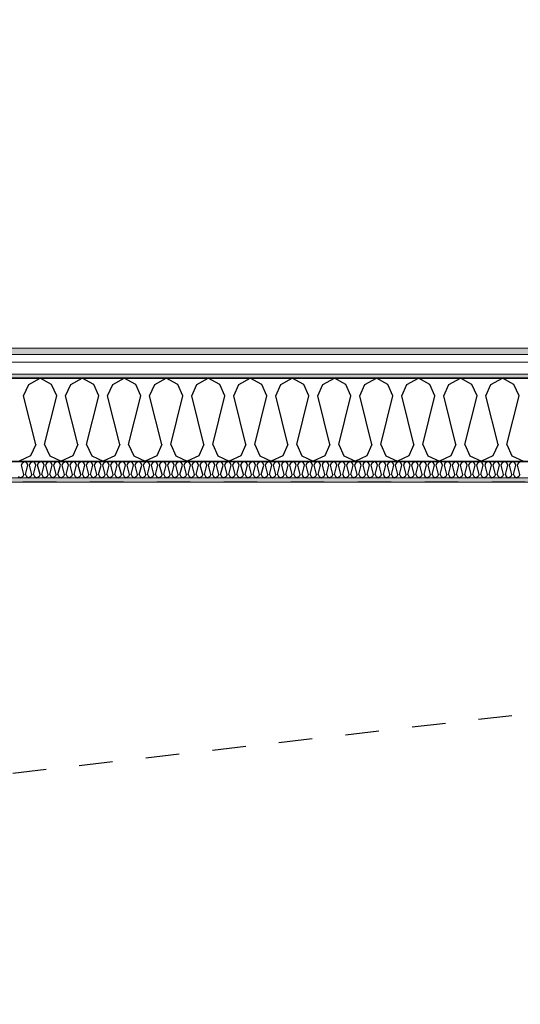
# Model space of a CAD drawing. Header units: millimetres. Extents: x -150 to 340869, y -1115 to 365939.
# Tile 166 of 193: x 317524 to 319018, y 352490 to 355427. Entities that reach past the tile are written whole.
import ezdxf
from ezdxf.enums import TextEntityAlignment as Align

# ---------------------------------------------------------------- set-up
doc = ezdxf.new("R2010")
doc.units = ezdxf.units.MM
doc.header["$LTSCALE"] = 0.5
doc.header["$MEASUREMENT"] = 0
for name, pattern in [('Akselinje', [1500, 1000, -200, 100, -200]), ('PLINE', [0]), ('Stipling', [400, 200, -200])]:
    doc.linetypes.add(name, pattern=pattern)
for name, color, linetype in [('0(Nye konstruksjoner)', 7, 'Continuous'), ('232- Ikke-bærende yttervegger (Skravur)(Nye konstruksjoner)', 7, 'Continuous'), ('232- Ikke-bærende yttervegger(Nye konstruksjoner)', 7, 'Continuous'), ('255- Gulvoverflate(Nye konstruksjoner)', 7, 'Continuous'), ('82-- Modullinjer(Nye konstruksjoner)', 7, 'Continuous'), ('842-M___1_50 Målsetting bygning(Nye konstruksjoner)', 7, 'Continuous'), ('862- M___Nettoareal(Nye konstruksjoner)', 7, 'Continuous'), ('862- M___Nettoareal(Polylinje)(Nye konstruksjoner)', 7, 'Continuous'), ('862- M___Nettoareal(Tekst)(Nye konstruksjoner)', 7, 'Continuous')]:
    doc.layers.add(name, color=color, linetype=linetype)
doc.layers.add('235- Utvendig kledning og overflate(Nye konstruksjoner)', color=7, linetype='Continuous', lineweight=0)
doc.layers.add('236- Innvendig kledning og overflate(Nye konstruksjoner)', color=7, linetype='Continuous', lineweight=0)
doc.styles.add('GENERATED_STYLE_1', font='txt')
doc.styles.add('GENERATED_STYLE_2', font='arial.ttf')
doc.styles.add('GENERATED_STYLE_4', font='arial.ttf')
doc.dimstyles.new('GENERATED_STYLE__1', dxfattribs={"dimtxt": 100, "dimasz": 95, "dimexe": 0.18, "dimexo": 0.0625, "dimgap": 0, "dimtad": 1, "dimtih": 1, "dimtoh": 1, "dimdec": 0, "dimzin": 0, "dimdsep": 46, "dimtxsty": 'GENERATED_STYLE_2', "dimblk": 'ARROWHEAD_6', "dimblk1": 'ARROWHEAD_6', "dimblk2": 'ARROWHEAD_6', "dimcen": 0.09, "dimse1": 1, "dimse2": 1, "dimclrd": 256, "dimclre": 256, "dimclrt": 256, "dimadec": 1, "dimazin": 0, "dimtfac": 1, "dimtdec": 4, "dimtmove": 0, "dimatfit": 3, "dimfxl": 1, "dimtolj": 1, "dimtzin": 0, "dimarcsym": 0})
pattern_1 = [(0, (0, 0), (0, 43.30127), [0, -25]), (0, (12.5, 21.65), (0, 43.30127), [0, -25])]

# ---------------------------------------------------------------- blocks, each defined once
blk = doc.blocks.new('Ikke målbart areal__4', base_point=(322265.2, 352860.9))
at = {"layer": '862- M___Nettoareal(Polylinje)(Nye konstruksjoner)', "linetype": 'Stipling', "flags": 128}
blk.add_lwpolyline([(325033.1, 354047.8), (317110.9, 354047.8), (317110.9, 351613.4), (323792.6, 351613.4), (327720, 346207.8), (329689.5, 347638.8)], close=True, dxfattribs=at)
at = {"layer": '862- M___Nettoareal(Tekst)(Nye konstruksjoner)', "style": 'GENERATED_STYLE_1'}
for tag, p in [('DUMMY_861', (322813.1, 353049.1)), ('ROOM_NAME', (321717.3, 353006.5)), ('DUMMY_862', (321717.3, 352860.9))]:
    blk.add_attdef(tag, text='', height=100, dxfattribs=at).set_placement(p, align=Align.TOP_LEFT)
blk = doc.blocks.new('*X35')
at = {"layer": '232- Ikke-bærende yttervegger (Skravur)(Nye konstruksjoner)', "linetype": 'PLINE'}
for p, q in [((317528.8, 354098.6), (317531.7, 354105.1)), ((317535.8, 354070.5), (317528.8, 354098.6)), ((317531.7, 354105.1), (317538.3, 354108.8)), ((317545, 354105.1), (317538.3, 354108.8)), ((317540.9, 354070.5), (317547.9, 354098.6)), ((317547.9, 354098.6), (317545, 354105.1)), ((317553, 354098.6), (317556, 354105.1)), ((317560.1, 354070.5), (317553, 354098.6)), ((317556, 354105.1), (317562.6, 354108.8)), ((317569.3, 354105.1), (317562.6, 354108.8)), ((317565.2, 354070.5), (317572.2, 354098.6)), ((317572.2, 354098.6), (317569.3, 354105.1)), ((317577.3, 354098.6), (317580.3, 354105.1)), ((317584.4, 354070.5), (317577.3, 354098.6)), ((317580.3, 354105.1), (317586.9, 354108.8)), ((317593.5, 354105.1), (317586.9, 354108.8)), ((317589.5, 354070.5), (317596.5, 354098.6)), ((317596.5, 354098.6), (317593.5, 354105.1)), ((317601.6, 354098.6), (317604.6, 354105.1)), ((317608.6, 354070.5), (317601.6, 354098.6)), ((317604.6, 354105.1), (317611.2, 354108.8)), ((317617.8, 354105.1), (317611.2, 354108.8)), ((317613.7, 354070.5), (317620.8, 354098.6)), ((317620.8, 354098.6), (317617.8, 354105.1)), ((317625.9, 354098.6), (317628.8, 354105.1)), ((317632.9, 354070.5), (317625.9, 354098.6)), ((317628.8, 354105.1), (317635.5, 354108.8)), ((317642.1, 354105.1), (317635.5, 354108.8)), ((317638, 354070.5), (317645.1, 354098.6)), ((317645.1, 354098.6), (317642.1, 354105.1)), ((317650.2, 354098.6), (317653.1, 354105.1)), ((317657.2, 354070.5), (317650.2, 354098.6)), ((317653.1, 354105.1), (317659.7, 354108.8)), ((317666.4, 354105.1), (317659.7, 354108.8)), ((317662.3, 354070.5), (317669.3, 354098.6)), ((317669.3, 354098.6), (317666.4, 354105.1)), ((317674.4, 354098.6), (317677.4, 354105.1)), ((317681.5, 354070.5), (317674.4, 354098.6)), ((317677.4, 354105.1), (317684, 354108.8)), ((317690.7, 354105.1), (317684, 354108.8)), ((317686.6, 354070.5), (317693.6, 354098.6)), ((317693.6, 354098.6), (317690.7, 354105.1)), ((317698.7, 354098.6), (317701.7, 354105.1)), ((317705.8, 354070.5), (317698.7, 354098.6)), ((317701.7, 354105.1), (317708.3, 354108.8)), ((317714.9, 354105.1), (317708.3, 354108.8)), ((317710.9, 354070.5), (317717.9, 354098.6)), ((317717.9, 354098.6), (317714.9, 354105.1)), ((317723, 354098.6), (317726, 354105.1)), ((317730, 354070.5), (317723, 354098.6)), ((317726, 354105.1), (317732.6, 354108.8)), ((317739.2, 354105.1), (317732.6, 354108.8)), ((317735.1, 354070.5), (317742.2, 354098.6)), ((317742.2, 354098.6), (317739.2, 354105.1)), ((317747.3, 354098.6), (317750.2, 354105.1)), ((317754.3, 354070.5), (317747.3, 354098.6)), ((317750.2, 354105.1), (317756.9, 354108.8)), ((317763.5, 354105.1), (317756.9, 354108.8)), ((317759.4, 354070.5), (317766.5, 354098.6)), ((317766.5, 354098.6), (317763.5, 354105.1)), ((317771.6, 354098.6), (317774.5, 354105.1)), ((317778.6, 354070.5), (317771.6, 354098.6)), ((317774.5, 354105.1), (317781.2, 354108.8)), ((317787.8, 354105.1), (317781.2, 354108.8)), ((317783.7, 354070.5), (317790.7, 354098.6)), ((317790.7, 354098.6), (317787.8, 354105.1)), ((317795.8, 354098.6), (317798.8, 354105.1)), ((317802.9, 354070.5), (317795.8, 354098.6)), ((317798.8, 354105.1), (317805.4, 354108.8)), ((317812.1, 354105.1), (317805.4, 354108.8)), ((317808, 354070.5), (317815, 354098.6)), ((317815, 354098.6), (317812.1, 354105.1)), ((317820.1, 354098.6), (317823.1, 354105.1)), ((317827.2, 354070.5), (317820.1, 354098.6)), ((317823.1, 354105.1), (317829.7, 354108.8)), ((317836.3, 354105.1), (317829.7, 354108.8)), ((317832.3, 354070.5), (317839.3, 354098.6)), ((317839.3, 354098.6), (317836.3, 354105.1)), ((317844.4, 354098.6), (317847.4, 354105.1)), ((317851.4, 354070.5), (317844.4, 354098.6)), ((317847.4, 354105.1), (317854, 354108.8)), ((317860.6, 354105.1), (317854, 354108.8)), ((317856.5, 354070.5), (317863.6, 354098.6)), ((317863.6, 354098.6), (317860.6, 354105.1)), ((317868.7, 354098.6), (317871.6, 354105.1)), ((317875.7, 354070.5), (317868.7, 354098.6)), ((317871.6, 354105.1), (317878.3, 354108.8)), ((317884.9, 354105.1), (317878.3, 354108.8)), ((317880.8, 354070.5), (317887.9, 354098.6)), ((317887.9, 354098.6), (317884.9, 354105.1)), ((317893, 354098.6), (317895.9, 354105.1)), ((317900, 354070.5), (317893, 354098.6)), ((317895.9, 354105.1), (317902.6, 354108.8)), ((317909.2, 354105.1), (317902.6, 354108.8)), ((317905.1, 354070.5), (317912.1, 354098.6)), ((317912.1, 354098.6), (317909.2, 354105.1)), ((317917.3, 354098.6), (317920.2, 354105.1)), ((317924.3, 354070.5), (317917.3, 354098.6)), ((317920.2, 354105.1), (317926.8, 354108.8)), ((317933.5, 354105.1), (317926.8, 354108.8)), ((317929.4, 354070.5), (317936.4, 354098.6)), ((317936.4, 354098.6), (317933.5, 354105.1)), ((317941.5, 354098.6), (317944.5, 354105.1)), ((317948.6, 354070.5), (317941.5, 354098.6)), ((317944.5, 354105.1), (317951.1, 354108.8)), ((317957.8, 354105.1), (317951.1, 354108.8)), ((317953.7, 354070.5), (317960.7, 354098.6)), ((317960.7, 354098.6), (317957.8, 354105.1)), ((317965.8, 354098.6), (317968.8, 354105.1)), ((317972.9, 354070.5), (317965.8, 354098.6)), ((317968.8, 354105.1), (317975.4, 354108.8)), ((317982, 354105.1), (317975.4, 354108.8)), ((317978, 354070.5), (317985, 354098.6)), ((317985, 354098.6), (317982, 354105.1)), ((317990.1, 354098.6), (317993.1, 354105.1)), ((317997.1, 354070.5), (317990.1, 354098.6)), ((317993.1, 354105.1), (317999.7, 354108.8)), ((318006.3, 354105.1), (317999.7, 354108.8)), ((318002.2, 354070.5), (318009.3, 354098.6)), ((318009.3, 354098.6), (318006.3, 354105.1)), ((318014.4, 354098.6), (318017.3, 354105.1)), ((318021.4, 354070.5), (318014.4, 354098.6)), ((318017.3, 354105.1), (318024, 354108.8)), ((318030.6, 354105.1), (318024, 354108.8)), ((318026.5, 354070.5), (318033.6, 354098.6)), ((318033.6, 354098.6), (318030.6, 354105.1)), ((318038.7, 354098.6), (318041.6, 354105.1)), ((318045.7, 354070.5), (318038.7, 354098.6)), ((318041.6, 354105.1), (318048.2, 354108.8)), ((318054.9, 354105.1), (318048.2, 354108.8)), ((318050.8, 354070.5), (318057.8, 354098.6)), ((318057.8, 354098.6), (318054.9, 354105.1)), ((318062.9, 354098.6), (318065.9, 354105.1)), ((318070, 354070.5), (318062.9, 354098.6)), ((318065.9, 354105.1), (318072.5, 354108.8)), ((318079.2, 354105.1), (318072.5, 354108.8)), ((318075.1, 354070.5), (318082.1, 354098.6)), ((318082.1, 354098.6), (318079.2, 354105.1)), ((318087.2, 354098.6), (318090.2, 354105.1)), ((318094.3, 354070.5), (318087.2, 354098.6)), ((318090.2, 354105.1), (318096.8, 354108.8)), ((318103.4, 354105.1), (318096.8, 354108.8)), ((318099.4, 354070.5), (318106.4, 354098.6)), ((318106.4, 354098.6), (318103.4, 354105.1)), ((318111.5, 354098.6), (318114.5, 354105.1)), ((318118.5, 354070.5), (318111.5, 354098.6)), ((318114.5, 354105.1), (318121.1, 354108.8)), ((318127.7, 354105.1), (318121.1, 354108.8)), ((318123.6, 354070.5), (318130.7, 354098.6)), ((318130.7, 354098.6), (318127.7, 354105.1)), ((318135.8, 354098.6), (318138.7, 354105.1)), ((318142.8, 354070.5), (318135.8, 354098.6)), ((318138.7, 354105.1), (318145.4, 354108.8)), ((318152, 354105.1), (318145.4, 354108.8)), ((318147.9, 354070.5), (318155, 354098.6)), ((318155, 354098.6), (318152, 354105.1)), ((318160.1, 354098.6), (318163, 354105.1)), ((318167.1, 354070.5), (318160.1, 354098.6)), ((318163, 354105.1), (318169.7, 354108.8)), ((318176.3, 354105.1), (318169.7, 354108.8)), ((318172.2, 354070.5), (318179.2, 354098.6)), ((318179.2, 354098.6), (318176.3, 354105.1)), ((318184.3, 354098.6), (318187.3, 354105.1)), ((318191.4, 354070.5), (318184.3, 354098.6)), ((318187.3, 354105.1), (318193.9, 354108.8)), ((318200.6, 354105.1), (318193.9, 354108.8)), ((318196.5, 354070.5), (318203.5, 354098.6)), ((318203.5, 354098.6), (318200.6, 354105.1)), ((318208.6, 354098.6), (318211.6, 354105.1)), ((318215.7, 354070.5), (318208.6, 354098.6)), ((318211.6, 354105.1), (318218.2, 354108.8)), ((318224.8, 354105.1), (318218.2, 354108.8)), ((318220.8, 354070.5), (318227.8, 354098.6)), ((318227.8, 354098.6), (318224.8, 354105.1)), ((318232.9, 354098.6), (318235.9, 354105.1)), ((318239.9, 354070.5), (318232.9, 354098.6)), ((318235.9, 354105.1), (318242.5, 354108.8)), ((318249.1, 354105.1), (318242.5, 354108.8)), ((318245, 354070.5), (318252.1, 354098.6)), ((318252.1, 354098.6), (318249.1, 354105.1)), ((318257.2, 354098.6), (318260.1, 354105.1)), ((318264.2, 354070.5), (318257.2, 354098.6)), ((318260.1, 354105.1), (318266.8, 354108.8)), ((318273.4, 354105.1), (318266.8, 354108.8)), ((318269.3, 354070.5), (318276.4, 354098.6)), ((318276.4, 354098.6), (318273.4, 354105.1)), ((318281.5, 354098.6), (318284.4, 354105.1)), ((318288.5, 354070.5), (318281.5, 354098.6)), ((318284.4, 354105.1), (318291.1, 354108.8)), ((318297.7, 354105.1), (318291.1, 354108.8)), ((318293.6, 354070.5), (318300.6, 354098.6)), ((318300.6, 354098.6), (318297.7, 354105.1)), ((318305.8, 354098.6), (318308.7, 354105.1)), ((318312.8, 354070.5), (318305.8, 354098.6)), ((318308.7, 354105.1), (318315.3, 354108.8)), ((318322, 354105.1), (318315.3, 354108.8)), ((318317.9, 354070.5), (318324.9, 354098.6)), ((318324.9, 354098.6), (318322, 354105.1)), ((318330, 354098.6), (318333, 354105.1)), ((318337.1, 354070.5), (318330, 354098.6)), ((318333, 354105.1), (318339.6, 354108.8)), ((318346.3, 354105.1), (318339.6, 354108.8)), ((318342.2, 354070.5), (318349.2, 354098.6)), ((318349.2, 354098.6), (318346.3, 354105.1)), ((318354.3, 354098.6), (318357.3, 354105.1)), ((318361.4, 354070.5), (318354.3, 354098.6)), ((318357.3, 354105.1), (318363.9, 354108.8)), ((318370.5, 354105.1), (318363.9, 354108.8)), ((318366.5, 354070.5), (318373.5, 354098.6)), ((318373.5, 354098.6), (318370.5, 354105.1)), ((318378.6, 354098.6), (318381.6, 354105.1)), ((318385.6, 354070.5), (318378.6, 354098.6)), ((318381.6, 354105.1), (318388.2, 354108.8)), ((318394.8, 354105.1), (318388.2, 354108.8)), ((318390.7, 354070.5), (318397.8, 354098.6)), ((318397.8, 354098.6), (318394.8, 354105.1)), ((318402.9, 354098.6), (318405.8, 354105.1)), ((318409.9, 354070.5), (318402.9, 354098.6)), ((318405.8, 354105.1), (318412.5, 354108.8)), ((318419.1, 354105.1), (318412.5, 354108.8)), ((318415, 354070.5), (318422.1, 354098.6)), ((318422.1, 354098.6), (318419.1, 354105.1)), ((318427.2, 354098.6), (318430.1, 354105.1)), ((318434.2, 354070.5), (318427.2, 354098.6)), ((318430.1, 354105.1), (318436.7, 354108.8)), ((318443.4, 354105.1), (318436.7, 354108.8)), ((318439.3, 354070.5), (318446.3, 354098.6)), ((318446.3, 354098.6), (318443.4, 354105.1)), ((318451.4, 354098.6), (318454.4, 354105.1)), ((318458.5, 354070.5), (318451.4, 354098.6)), ((318454.4, 354105.1), (318461, 354108.8)), ((318467.7, 354105.1), (318461, 354108.8)), ((318463.6, 354070.5), (318470.6, 354098.6)), ((318470.6, 354098.6), (318467.7, 354105.1)), ((318475.7, 354098.6), (318478.7, 354105.1)), ((318482.8, 354070.5), (318475.7, 354098.6)), ((318478.7, 354105.1), (318485.3, 354108.8)), ((318491.9, 354105.1), (318485.3, 354108.8)), ((318487.9, 354070.5), (318494.9, 354098.6)), ((318494.9, 354098.6), (318491.9, 354105.1)), ((318500, 354098.6), (318503, 354105.1)), ((318507, 354070.5), (318500, 354098.6)), ((318503, 354105.1), (318509.6, 354108.8)), ((318516.2, 354105.1), (318509.6, 354108.8)), ((318512.1, 354070.5), (318519.2, 354098.6)), ((318519.2, 354098.6), (318516.2, 354105.1)), ((318524.3, 354098.6), (318527.2, 354105.1)), ((318531.3, 354070.5), (318524.3, 354098.6)), ((318527.2, 354105.1), (318533.9, 354108.8)), ((318540.5, 354105.1), (318533.9, 354108.8)), ((318536.4, 354070.5), (318543.5, 354098.6)), ((318543.5, 354098.6), (318540.5, 354105.1)), ((318548.6, 354098.6), (318551.5, 354105.1)), ((318555.6, 354070.5), (318548.6, 354098.6)), ((318551.5, 354105.1), (318558.2, 354108.8)), ((318564.8, 354105.1), (318558.2, 354108.8)), ((318560.7, 354070.5), (318567.7, 354098.6)), ((318567.7, 354098.6), (318564.8, 354105.1)), ((318572.8, 354098.6), (318575.8, 354105.1)), ((318579.9, 354070.5), (318572.8, 354098.6)), ((318575.8, 354105.1), (318582.4, 354108.8)), ((318589.1, 354105.1), (318582.4, 354108.8)), ((318585, 354070.5), (318592, 354098.6)), ((318592, 354098.6), (318589.1, 354105.1)), ((318597.1, 354098.6), (318600.1, 354105.1)), ((318604.2, 354070.5), (318597.1, 354098.6)), ((318600.1, 354105.1), (318606.7, 354108.8)), ((318613.3, 354105.1), (318606.7, 354108.8)), ((318609.3, 354070.5), (318616.3, 354098.6)), ((318616.3, 354098.6), (318613.3, 354105.1)), ((318621.4, 354098.6), (318624.4, 354105.1)), ((318628.4, 354070.5), (318621.4, 354098.6)), ((318624.4, 354105.1), (318631, 354108.8)), ((318637.6, 354105.1), (318631, 354108.8)), ((318633.5, 354070.5), (318640.6, 354098.6)), ((318640.6, 354098.6), (318637.6, 354105.1)), ((318645.7, 354098.6), (318648.6, 354105.1)), ((318652.7, 354070.5), (318645.7, 354098.6)), ((318648.6, 354105.1), (318655.3, 354108.8)), ((318661.9, 354105.1), (318655.3, 354108.8)), ((318657.8, 354070.5), (318664.9, 354098.6)), ((318664.9, 354098.6), (318661.9, 354105.1)), ((318670, 354098.6), (318672.9, 354105.1)), ((318677, 354070.5), (318670, 354098.6)), ((318672.9, 354105.1), (318679.6, 354108.8)), ((318686.2, 354105.1), (318679.6, 354108.8)), ((318682.1, 354070.5), (318689.2, 354098.6)), ((318689.2, 354098.6), (318686.2, 354105.1)), ((318694.3, 354098.6), (318697.2, 354105.1)), ((318701.3, 354070.5), (318694.3, 354098.6)), ((318697.2, 354105.1), (318703.8, 354108.8)), ((318710.5, 354105.1), (318703.8, 354108.8)), ((318706.4, 354070.5), (318713.4, 354098.6)), ((318713.4, 354098.6), (318710.5, 354105.1)), ((318718.5, 354098.6), (318721.5, 354105.1)), ((318725.6, 354070.5), (318718.5, 354098.6)), ((318721.5, 354105.1), (318728.1, 354108.8)), ((318734.8, 354105.1), (318728.1, 354108.8)), ((318730.7, 354070.5), (318737.7, 354098.6)), ((318737.7, 354098.6), (318734.8, 354105.1)), ((318742.8, 354098.6), (318745.8, 354105.1)), ((318749.9, 354070.5), (318742.8, 354098.6)), ((318745.8, 354105.1), (318752.4, 354108.8)), ((318759, 354105.1), (318752.4, 354108.8)), ((318755, 354070.5), (318762, 354098.6)), ((318762, 354098.6), (318759, 354105.1)), ((318767.1, 354098.6), (318770.1, 354105.1)), ((318774.1, 354070.5), (318767.1, 354098.6)), ((318770.1, 354105.1), (318776.7, 354108.8)), ((318783.3, 354105.1), (318776.7, 354108.8)), ((318779.2, 354070.5), (318786.3, 354098.6)), ((318786.3, 354098.6), (318783.3, 354105.1)), ((318791.4, 354098.6), (318794.3, 354105.1)), ((318798.4, 354070.5), (318791.4, 354098.6)), ((318794.3, 354105.1), (318801, 354108.8)), ((318807.6, 354105.1), (318801, 354108.8)), ((318803.5, 354070.5), (318810.6, 354098.6)), ((318810.6, 354098.6), (318807.6, 354105.1)), ((318815.7, 354098.6), (318818.6, 354105.1)), ((318822.7, 354070.5), (318815.7, 354098.6)), ((318818.6, 354105.1), (318825.2, 354108.8)), ((318831.9, 354105.1), (318825.2, 354108.8)), ((318827.8, 354070.5), (318834.8, 354098.6)), ((318834.8, 354098.6), (318831.9, 354105.1)), ((318839.9, 354098.6), (318842.9, 354105.1)), ((318847, 354070.5), (318839.9, 354098.6)), ((318842.9, 354105.1), (318849.5, 354108.8)), ((318856.2, 354105.1), (318849.5, 354108.8)), ((318852.1, 354070.5), (318859.1, 354098.6)), ((318859.1, 354098.6), (318856.2, 354105.1)), ((318864.2, 354098.6), (318867.2, 354105.1)), ((318871.3, 354070.5), (318864.2, 354098.6)), ((318867.2, 354105.1), (318873.8, 354108.8)), ((318880.4, 354105.1), (318873.8, 354108.8)), ((318876.4, 354070.5), (318883.4, 354098.6)), ((318883.4, 354098.6), (318880.4, 354105.1)), ((318888.5, 354098.6), (318891.5, 354105.1)), ((318895.5, 354070.5), (318888.5, 354098.6)), ((318891.5, 354105.1), (318898.1, 354108.8)), ((318904.7, 354105.1), (318898.1, 354108.8)), ((318900.6, 354070.5), (318907.7, 354098.6)), ((318907.7, 354098.6), (318904.7, 354105.1)), ((318912.8, 354098.6), (318915.7, 354105.1)), ((318919.8, 354070.5), (318912.8, 354098.6)), ((318915.7, 354105.1), (318922.4, 354108.8)), ((318929, 354105.1), (318922.4, 354108.8)), ((318924.9, 354070.5), (318932, 354098.6)), ((318932, 354098.6), (318929, 354105.1)), ((318937.1, 354098.6), (318940, 354105.1)), ((318944.1, 354070.5), (318937.1, 354098.6)), ((318940, 354105.1), (318946.7, 354108.8)), ((318953.3, 354105.1), (318946.7, 354108.8)), ((318949.2, 354070.5), (318956.2, 354098.6)), ((318956.2, 354098.6), (318953.3, 354105.1)), ((318961.3, 354098.6), (318964.3, 354105.1)), ((318968.4, 354070.5), (318961.3, 354098.6)), ((318964.3, 354105.1), (318970.9, 354108.8)), ((318977.6, 354105.1), (318970.9, 354108.8)), ((318973.5, 354070.5), (318980.5, 354098.6)), ((318980.5, 354098.6), (318977.6, 354105.1)), ((318985.6, 354098.6), (318988.6, 354105.1)), ((318992.7, 354070.5), (318985.6, 354098.6)), ((318988.6, 354105.1), (318995.2, 354108.8)), ((319001.8, 354105.1), (318995.2, 354108.8)), ((318997.8, 354070.5), (319004.8, 354098.6)), ((319004.8, 354098.6), (319001.8, 354105.1)), ((319009.9, 354098.6), (319012.9, 354105.1)), ((319016.9, 354070.5), (319009.9, 354098.6)), ((319012.9, 354105.1), (319019.5, 354108.8)), ((317519.6, 354064), (317526.2, 354060.8)), ((317532.8, 354064), (317526.2, 354060.8)), ((317535.8, 354070.5), (317532.8, 354064)), ((317540.9, 354070.5), (317543.9, 354064)), ((317543.9, 354064), (317550.5, 354060.8)), ((317557.1, 354064), (317550.5, 354060.8)), ((317560.1, 354070.5), (317557.1, 354064)), ((317565.2, 354070.5), (317568.1, 354064)), ((317568.1, 354064), (317574.8, 354060.8)), ((317581.4, 354064), (317574.8, 354060.8)), ((317584.4, 354070.5), (317581.4, 354064)), ((317589.5, 354070.5), (317592.4, 354064)), ((317592.4, 354064), (317599, 354060.8)), ((317605.7, 354064), (317599, 354060.8)), ((317608.6, 354070.5), (317605.7, 354064)), ((317613.7, 354070.5), (317616.7, 354064)), ((317616.7, 354064), (317623.3, 354060.8)), ((317630, 354064), (317623.3, 354060.8)), ((317632.9, 354070.5), (317630, 354064)), ((317638, 354070.5), (317641, 354064)), ((317641, 354064), (317647.6, 354060.8)), ((317654.2, 354064), (317647.6, 354060.8)), ((317657.2, 354070.5), (317654.2, 354064)), ((317662.3, 354070.5), (317665.3, 354064)), ((317665.3, 354064), (317671.9, 354060.8)), ((317678.5, 354064), (317671.9, 354060.8)), ((317681.5, 354070.5), (317678.5, 354064)), ((317686.6, 354070.5), (317689.5, 354064)), ((317689.5, 354064), (317696.2, 354060.8)), ((317702.8, 354064), (317696.2, 354060.8)), ((317705.8, 354070.5), (317702.8, 354064)), ((317710.9, 354070.5), (317713.8, 354064)), ((317713.8, 354064), (317720.4, 354060.8)), ((317727.1, 354064), (317720.4, 354060.8)), ((317730, 354070.5), (317727.1, 354064)), ((317735.1, 354070.5), (317738.1, 354064)), ((317738.1, 354064), (317744.7, 354060.8)), ((317751.4, 354064), (317744.7, 354060.8)), ((317754.3, 354070.5), (317751.4, 354064)), ((317759.4, 354070.5), (317762.4, 354064)), ((317762.4, 354064), (317769, 354060.8)), ((317775.6, 354064), (317769, 354060.8)), ((317778.6, 354070.5), (317775.6, 354064)), ((317783.7, 354070.5), (317786.7, 354064)), ((317786.7, 354064), (317793.3, 354060.8)), ((317799.9, 354064), (317793.3, 354060.8)), ((317802.9, 354070.5), (317799.9, 354064)), ((317808, 354070.5), (317810.9, 354064)), ((317810.9, 354064), (317817.6, 354060.8)), ((317824.2, 354064), (317817.6, 354060.8)), ((317827.2, 354070.5), (317824.2, 354064)), ((317832.3, 354070.5), (317835.2, 354064)), ((317835.2, 354064), (317841.9, 354060.8)), ((317848.5, 354064), (317841.9, 354060.8)), ((317851.4, 354070.5), (317848.5, 354064)), ((317856.5, 354070.5), (317859.5, 354064)), ((317859.5, 354064), (317866.1, 354060.8)), ((317872.8, 354064), (317866.1, 354060.8)), ((317875.7, 354070.5), (317872.8, 354064)), ((317880.8, 354070.5), (317883.8, 354064)), ((317883.8, 354064), (317890.4, 354060.8)), ((317897, 354064), (317890.4, 354060.8)), ((317900, 354070.5), (317897, 354064)), ((317905.1, 354070.5), (317908.1, 354064)), ((317908.1, 354064), (317914.7, 354060.8)), ((317921.3, 354064), (317914.7, 354060.8)), ((317924.3, 354070.5), (317921.3, 354064)), ((317929.4, 354070.5), (317932.4, 354064)), ((317932.4, 354064), (317939, 354060.8)), ((317945.6, 354064), (317939, 354060.8)), ((317948.6, 354070.5), (317945.6, 354064)), ((317953.7, 354070.5), (317956.6, 354064)), ((317956.6, 354064), (317963.3, 354060.8)), ((317969.9, 354064), (317963.3, 354060.8)), ((317972.9, 354070.5), (317969.9, 354064)), ((317978, 354070.5), (317980.9, 354064)), ((317980.9, 354064), (317987.5, 354060.8)), ((317994.2, 354064), (317987.5, 354060.8)), ((317997.1, 354070.5), (317994.2, 354064)), ((318002.2, 354070.5), (318005.2, 354064)), ((318005.2, 354064), (318011.8, 354060.8)), ((318018.5, 354064), (318011.8, 354060.8)), ((318021.4, 354070.5), (318018.5, 354064)), ((318026.5, 354070.5), (318029.5, 354064)), ((318029.5, 354064), (318036.1, 354060.8)), ((318042.7, 354064), (318036.1, 354060.8)), ((318045.7, 354070.5), (318042.7, 354064)), ((318050.8, 354070.5), (318053.8, 354064)), ((318053.8, 354064), (318060.4, 354060.8)), ((318067, 354064), (318060.4, 354060.8)), ((318070, 354070.5), (318067, 354064)), ((318075.1, 354070.5), (318078, 354064)), ((318078, 354064), (318084.7, 354060.8)), ((318091.3, 354064), (318084.7, 354060.8)), ((318094.3, 354070.5), (318091.3, 354064)), ((318099.4, 354070.5), (318102.3, 354064)), ((318102.3, 354064), (318109, 354060.8)), ((318115.6, 354064), (318109, 354060.8)), ((318118.5, 354070.5), (318115.6, 354064)), ((318123.6, 354070.5), (318126.6, 354064)), ((318126.6, 354064), (318133.2, 354060.8)), ((318139.9, 354064), (318133.2, 354060.8)), ((318142.8, 354070.5), (318139.9, 354064)), ((318147.9, 354070.5), (318150.9, 354064)), ((318150.9, 354064), (318157.5, 354060.8)), ((318164.1, 354064), (318157.5, 354060.8)), ((318167.1, 354070.5), (318164.1, 354064)), ((318172.2, 354070.5), (318175.2, 354064)), ((318175.2, 354064), (318181.8, 354060.8)), ((318188.4, 354064), (318181.8, 354060.8)), ((318191.4, 354070.5), (318188.4, 354064)), ((318196.5, 354070.5), (318199.4, 354064)), ((318199.4, 354064), (318206.1, 354060.8)), ((318212.7, 354064), (318206.1, 354060.8)), ((318215.7, 354070.5), (318212.7, 354064)), ((318220.8, 354070.5), (318223.7, 354064)), ((318223.7, 354064), (318230.4, 354060.8)), ((318237, 354064), (318230.4, 354060.8)), ((318239.9, 354070.5), (318237, 354064)), ((318245, 354070.5), (318248, 354064)), ((318248, 354064), (318254.6, 354060.8)), ((318261.3, 354064), (318254.6, 354060.8)), ((318264.2, 354070.5), (318261.3, 354064)), ((318269.3, 354070.5), (318272.3, 354064)), ((318272.3, 354064), (318278.9, 354060.8)), ((318285.6, 354064), (318278.9, 354060.8)), ((318288.5, 354070.5), (318285.6, 354064)), ((318293.6, 354070.5), (318296.6, 354064)), ((318296.6, 354064), (318303.2, 354060.8)), ((318309.8, 354064), (318303.2, 354060.8)), ((318312.8, 354070.5), (318309.8, 354064)), ((318317.9, 354070.5), (318320.9, 354064)), ((318320.9, 354064), (318327.5, 354060.8)), ((318334.1, 354064), (318327.5, 354060.8)), ((318337.1, 354070.5), (318334.1, 354064)), ((318342.2, 354070.5), (318345.1, 354064)), ((318345.1, 354064), (318351.8, 354060.8)), ((318358.4, 354064), (318351.8, 354060.8)), ((318361.4, 354070.5), (318358.4, 354064)), ((318366.5, 354070.5), (318369.4, 354064)), ((318369.4, 354064), (318376, 354060.8)), ((318382.7, 354064), (318376, 354060.8)), ((318385.6, 354070.5), (318382.7, 354064)), ((318390.7, 354070.5), (318393.7, 354064)), ((318393.7, 354064), (318400.3, 354060.8)), ((318407, 354064), (318400.3, 354060.8)), ((318409.9, 354070.5), (318407, 354064)), ((318415, 354070.5), (318418, 354064)), ((318418, 354064), (318424.6, 354060.8)), ((318431.2, 354064), (318424.6, 354060.8)), ((318434.2, 354070.5), (318431.2, 354064)), ((318439.3, 354070.5), (318442.3, 354064)), ((318442.3, 354064), (318448.9, 354060.8)), ((318455.5, 354064), (318448.9, 354060.8)), ((318458.5, 354070.5), (318455.5, 354064)), ((318463.6, 354070.5), (318466.5, 354064)), ((318466.5, 354064), (318473.2, 354060.8)), ((318479.8, 354064), (318473.2, 354060.8)), ((318482.8, 354070.5), (318479.8, 354064)), ((318487.9, 354070.5), (318490.8, 354064)), ((318490.8, 354064), (318497.5, 354060.8)), ((318504.1, 354064), (318497.5, 354060.8)), ((318507, 354070.5), (318504.1, 354064)), ((318512.1, 354070.5), (318515.1, 354064)), ((318515.1, 354064), (318521.7, 354060.8)), ((318528.4, 354064), (318521.7, 354060.8)), ((318531.3, 354070.5), (318528.4, 354064)), ((318536.4, 354070.5), (318539.4, 354064)), ((318539.4, 354064), (318546, 354060.8)), ((318552.6, 354064), (318546, 354060.8)), ((318555.6, 354070.5), (318552.6, 354064)), ((318560.7, 354070.5), (318563.7, 354064)), ((318563.7, 354064), (318570.3, 354060.8)), ((318576.9, 354064), (318570.3, 354060.8)), ((318579.9, 354070.5), (318576.9, 354064)), ((318585, 354070.5), (318587.9, 354064)), ((318587.9, 354064), (318594.6, 354060.8)), ((318601.2, 354064), (318594.6, 354060.8)), ((318604.2, 354070.5), (318601.2, 354064)), ((318609.3, 354070.5), (318612.2, 354064)), ((318612.2, 354064), (318618.9, 354060.8)), ((318625.5, 354064), (318618.9, 354060.8)), ((318628.4, 354070.5), (318625.5, 354064)), ((318633.5, 354070.5), (318636.5, 354064)), ((318636.5, 354064), (318643.1, 354060.8)), ((318649.8, 354064), (318643.1, 354060.8)), ((318652.7, 354070.5), (318649.8, 354064)), ((318657.8, 354070.5), (318660.8, 354064)), ((318660.8, 354064), (318667.4, 354060.8)), ((318674.1, 354064), (318667.4, 354060.8)), ((318677, 354070.5), (318674.1, 354064)), ((318682.1, 354070.5), (318685.1, 354064)), ((318685.1, 354064), (318691.7, 354060.8)), ((318698.3, 354064), (318691.7, 354060.8)), ((318701.3, 354070.5), (318698.3, 354064)), ((318706.4, 354070.5), (318709.4, 354064)), ((318709.4, 354064), (318716, 354060.8)), ((318722.6, 354064), (318716, 354060.8)), ((318725.6, 354070.5), (318722.6, 354064)), ((318730.7, 354070.5), (318733.6, 354064)), ((318733.6, 354064), (318740.3, 354060.8)), ((318746.9, 354064), (318740.3, 354060.8)), ((318749.9, 354070.5), (318746.9, 354064)), ((318755, 354070.5), (318757.9, 354064)), ((318757.9, 354064), (318764.5, 354060.8)), ((318771.2, 354064), (318764.5, 354060.8)), ((318774.1, 354070.5), (318771.2, 354064)), ((318779.2, 354070.5), (318782.2, 354064)), ((318782.2, 354064), (318788.8, 354060.8)), ((318795.5, 354064), (318788.8, 354060.8)), ((318798.4, 354070.5), (318795.5, 354064)), ((318803.5, 354070.5), (318806.5, 354064)), ((318806.5, 354064), (318813.1, 354060.8)), ((318819.7, 354064), (318813.1, 354060.8)), ((318822.7, 354070.5), (318819.7, 354064)), ((318827.8, 354070.5), (318830.8, 354064)), ((318830.8, 354064), (318837.4, 354060.8)), ((318844, 354064), (318837.4, 354060.8)), ((318847, 354070.5), (318844, 354064)), ((318852.1, 354070.5), (318855, 354064)), ((318855, 354064), (318861.7, 354060.8)), ((318868.3, 354064), (318861.7, 354060.8)), ((318871.3, 354070.5), (318868.3, 354064)), ((318876.4, 354070.5), (318879.3, 354064)), ((318879.3, 354064), (318886, 354060.8)), ((318892.6, 354064), (318886, 354060.8)), ((318895.5, 354070.5), (318892.6, 354064)), ((318900.6, 354070.5), (318903.6, 354064)), ((318903.6, 354064), (318910.2, 354060.8)), ((318916.9, 354064), (318910.2, 354060.8)), ((318919.8, 354070.5), (318916.9, 354064)), ((318924.9, 354070.5), (318927.9, 354064)), ((318927.9, 354064), (318934.5, 354060.8)), ((318941.1, 354064), (318934.5, 354060.8)), ((318944.1, 354070.5), (318941.1, 354064)), ((318949.2, 354070.5), (318952.2, 354064)), ((318952.2, 354064), (318958.8, 354060.8)), ((318965.4, 354064), (318958.8, 354060.8)), ((318968.4, 354070.5), (318965.4, 354064)), ((318973.5, 354070.5), (318976.4, 354064)), ((318976.4, 354064), (318983.1, 354060.8)), ((318989.7, 354064), (318983.1, 354060.8)), ((318992.7, 354070.5), (318989.7, 354064)), ((318997.8, 354070.5), (319000.7, 354064)), ((319000.7, 354064), (319007.4, 354060.8)), ((319014, 354064), (319007.4, 354060.8)), ((319016.9, 354070.5), (319014, 354064))]:
    blk.add_line(p, q, dxfattribs=at)
blk = doc.blocks.new('*X38')
at = {"layer": '232- Ikke-bærende yttervegger (Skravur)(Nye konstruksjoner)', "linetype": 'PLINE'}
for p, q in [((317550.6, 354338.7), (317584.9, 354357.8)), ((317619.1, 354338.7), (317584.9, 354357.8)), ((317676.1, 354338.7), (317710.3, 354357.8)), ((317744.6, 354338.7), (317710.3, 354357.8)), ((317801.5, 354338.7), (317835.8, 354357.8)), ((317870, 354338.7), (317835.8, 354357.8)), ((317927, 354338.7), (317961.2, 354357.8)), ((317995.5, 354338.7), (317961.2, 354357.8)), ((318052.4, 354338.7), (318086.7, 354357.8)), ((318121, 354338.7), (318086.7, 354357.8)), ((318177.9, 354338.7), (318212.1, 354357.8)), ((318246.4, 354338.7), (318212.1, 354357.8)), ((318303.3, 354338.7), (318337.6, 354357.8)), ((318371.9, 354338.7), (318337.6, 354357.8)), ((318428.8, 354338.7), (318463.1, 354357.8)), ((318497.3, 354338.7), (318463.1, 354357.8)), ((318554.2, 354338.7), (318588.5, 354357.8)), ((318622.8, 354338.7), (318588.5, 354357.8)), ((318679.7, 354338.7), (318714, 354357.8)), ((318748.2, 354338.7), (318714, 354357.8)), ((318805.2, 354338.7), (318839.4, 354357.8)), ((318873.7, 354338.7), (318839.4, 354357.8)), ((318930.6, 354338.7), (318964.9, 354357.8)), ((318999.1, 354338.7), (318964.9, 354357.8)), ((317535.3, 354305.1), (317550.6, 354338.7)), ((317634.4, 354305.1), (317619.1, 354338.7)), ((317660.8, 354305.1), (317676.1, 354338.7)), ((317759.9, 354305.1), (317744.6, 354338.7)), ((317786.2, 354305.1), (317801.5, 354338.7)), ((317885.3, 354305.1), (317870, 354338.7)), ((317911.7, 354305.1), (317927, 354338.7)), ((318010.8, 354305.1), (317995.5, 354338.7)), ((318037.1, 354305.1), (318052.4, 354338.7)), ((318136.2, 354305.1), (318121, 354338.7)), ((318162.6, 354305.1), (318177.9, 354338.7)), ((318261.7, 354305.1), (318246.4, 354338.7)), ((318288.1, 354305.1), (318303.3, 354338.7)), ((318387.1, 354305.1), (318371.9, 354338.7)), ((318413.5, 354305.1), (318428.8, 354338.7)), ((318512.6, 354305.1), (318497.3, 354338.7)), ((318539, 354305.1), (318554.2, 354338.7)), ((318638.1, 354305.1), (318622.8, 354338.7)), ((318664.4, 354305.1), (318679.7, 354338.7)), ((318763.5, 354305.1), (318748.2, 354338.7)), ((318789.9, 354305.1), (318805.2, 354338.7)), ((318889, 354305.1), (318873.7, 354338.7)), ((318915.3, 354305.1), (318930.6, 354338.7)), ((319014.4, 354305.1), (318999.1, 354338.7)), ((317571.7, 354159.6), (317535.3, 354305.1)), ((317598.1, 354159.6), (317634.4, 354305.1)), ((317697.2, 354159.6), (317660.8, 354305.1)), ((317723.5, 354159.6), (317759.9, 354305.1)), ((317822.6, 354159.6), (317786.2, 354305.1)), ((317849, 354159.6), (317885.3, 354305.1)), ((317948.1, 354159.6), (317911.7, 354305.1)), ((317974.4, 354159.6), (318010.8, 354305.1)), ((318073.5, 354159.6), (318037.1, 354305.1)), ((318099.9, 354159.6), (318136.2, 354305.1)), ((318199, 354159.6), (318162.6, 354305.1)), ((318225.3, 354159.6), (318261.7, 354305.1)), ((318324.4, 354159.6), (318288.1, 354305.1)), ((318350.8, 354159.6), (318387.1, 354305.1)), ((318449.9, 354159.6), (318413.5, 354305.1)), ((318476.2, 354159.6), (318512.6, 354305.1)), ((318575.3, 354159.6), (318539, 354305.1)), ((318601.7, 354159.6), (318638.1, 354305.1)), ((318700.8, 354159.6), (318664.4, 354305.1)), ((318727.1, 354159.6), (318763.5, 354305.1)), ((318826.2, 354159.6), (318789.9, 354305.1)), ((318852.6, 354159.6), (318889, 354305.1)), ((318951.7, 354159.6), (318915.3, 354305.1)), ((318978, 354159.6), (319014.4, 354305.1)), ((317571.7, 354159.6), (317556.4, 354126.1)), ((317598.1, 354159.6), (317613.3, 354126.1)), ((317697.2, 354159.6), (317681.9, 354126.1)), ((317723.5, 354159.6), (317738.8, 354126.1)), ((317822.6, 354159.6), (317807.3, 354126.1)), ((317849, 354159.6), (317864.3, 354126.1)), ((317948.1, 354159.6), (317932.8, 354126.1)), ((317974.4, 354159.6), (317989.7, 354126.1)), ((318073.5, 354159.6), (318058.2, 354126.1)), ((318099.9, 354159.6), (318115.2, 354126.1)), ((318199, 354159.6), (318183.7, 354126.1)), ((318225.3, 354159.6), (318240.6, 354126.1)), ((318324.4, 354159.6), (318309.1, 354126.1)), ((318350.8, 354159.6), (318366.1, 354126.1)), ((318449.9, 354159.6), (318434.6, 354126.1)), ((318476.2, 354159.6), (318491.5, 354126.1)), ((318575.3, 354159.6), (318560, 354126.1)), ((318601.7, 354159.6), (318617, 354126.1)), ((318700.8, 354159.6), (318685.5, 354126.1)), ((318727.1, 354159.6), (318742.4, 354126.1)), ((318826.2, 354159.6), (318810.9, 354126.1)), ((318852.6, 354159.6), (318867.9, 354126.1)), ((318951.7, 354159.6), (318936.4, 354126.1)), ((318978, 354159.6), (318993.3, 354126.1)), ((317556.4, 354126.1), (317522.2, 354109.8)), ((317613.3, 354126.1), (317647.6, 354109.8)), ((317681.9, 354126.1), (317647.6, 354109.8)), ((317738.8, 354126.1), (317773.1, 354109.8)), ((317807.3, 354126.1), (317773.1, 354109.8)), ((317864.3, 354126.1), (317898.5, 354109.8)), ((317932.8, 354126.1), (317898.5, 354109.8)), ((317989.7, 354126.1), (318024, 354109.8)), ((318058.2, 354126.1), (318024, 354109.8)), ((318115.2, 354126.1), (318149.4, 354109.8)), ((318183.7, 354126.1), (318149.4, 354109.8)), ((318240.6, 354126.1), (318274.9, 354109.8)), ((318309.1, 354126.1), (318274.9, 354109.8)), ((318366.1, 354126.1), (318400.3, 354109.8)), ((318434.6, 354126.1), (318400.3, 354109.8)), ((318491.5, 354126.1), (318525.8, 354109.8)), ((318560, 354126.1), (318525.8, 354109.8)), ((318617, 354126.1), (318651.2, 354109.8)), ((318685.5, 354126.1), (318651.2, 354109.8)), ((318742.4, 354126.1), (318776.7, 354109.8)), ((318810.9, 354126.1), (318776.7, 354109.8)), ((318867.9, 354126.1), (318902.1, 354109.8)), ((318936.4, 354126.1), (318902.1, 354109.8)), ((318993.3, 354126.1), (319027.6, 354109.8))]:
    blk.add_line(p, q, dxfattribs=at)
blk = doc.blocks.new('Standard grid marker[29]', base_point=(306234.8, 354357.8))
at = {"layer": '82-- Modullinjer(Nye konstruksjoner)', "linetype": 'Akselinje'}
blk.add_line((306434.8, 354357.8), (320034.8, 354357.8), dxfattribs=at)
at = {"layer": '82-- Modullinjer(Nye konstruksjoner)', "style": 'GENERATED_STYLE_4'}
blk.add_attdef('AC_MarkerText_1', text='', height=100, dxfattribs=at).set_placement((306109.8, 354411), align=Align.TOP_CENTER)
blk = doc.blocks.new('*D121')
at = {"layer": '842-M___1_50 Målsetting bygning(Nye konstruksjoner)', "linetype": 'PLINE'}
for p, q in [((308360.9, 363197.2), (308360.9, 363384.7)), ((325191, 363197.2), (325191, 363384.7)), ((308410.9, 363340.9), (308310.9, 363240.9)), ((325141, 363240.9), (325241, 363340.9)), ((308360.9, 363290.9), (325191, 363290.9)), ((325191, 363290.9), (325266, 363290.9))]:
    blk.add_line(p, q, dxfattribs=at)
at = {"layer": '842-M___1_50 Målsetting bygning(Nye konstruksjoner)', "insert": (316566.2, 363310.9), "char_height": 100, "attachment_point": 7, "style": 'GENERATED_STYLE_2'}
blk.add_mtext('\\A1;{\\pql;\\fArial|b0|i0|c0|p0;\\W1.000000;16\xa0830}', dxfattribs=at)
blk = doc.blocks.new('ARROWHEAD_6')
at = {"linetype": 'Continuous'}
for p, q in [((-0.5, -0.5), (0.5, 0.5)), ((0, 0), (-1, 0))]:
    blk.add_line(p, q, dxfattribs=at)

msp = doc.modelspace()

# ---------------------------------------------------------------- hatches: boundary and pattern name
at = {"layer": '232- Ikke-bærende yttervegger (Skravur)(Nye konstruksjoner)', "linetype": 'Continuous'}
h = msp.add_hatch(dxfattribs=at)
h.set_pattern_fill('Skrålinjer_2', color=256, style=0, pattern_type=2)
h.set_pattern_definition([(225, (0, 0), (-56.568542, 56.568542), [80, 0])])
h.paths.add_polyline_path([(308379.9, 354428.8), (325227.2, 354428.8), (325213.4, 354447.8), (308379.9, 354447.8)])
h = msp.add_hatch(dxfattribs=at)
h.set_pattern_fill('Prikker_tett', color=256, style=0, pattern_type=2)
h.set_pattern_definition(pattern_1)
h.paths.add_polyline_path([(308450.9, 354357.8), (325191, 354357.8), (325182.3, 354369.8), (308450.9, 354369.8)])
msp.add_hatch(color=256, dxfattribs=at).paths.add_polyline_path([(308699.9, 354108.8), (325064.1, 354108.8), (325063.4, 354109.8), (308699.9, 354109.8)])
h = msp.add_hatch(dxfattribs=at)
h.set_pattern_fill('Prikker_tett', color=256, style=0, pattern_type=2)
h.set_pattern_definition(pattern_1)
h.paths.add_polyline_path([(308760.9, 354047.8), (325033.1, 354047.8), (325023.6, 354060.8), (308760.9, 354060.8)])

# ---------------------------------------------------------------- linework, layer by layer
at = {"layer": '0(Nye konstruksjoner)', "linetype": 'Stipling'}
msp.add_lwpolyline([(308760.9, 352171.8), (325033.1, 354047.8), (327720, 346207.8)], dxfattribs=at)
at = {"layer": '232- Ikke-bærende yttervegger(Nye konstruksjoner)', "linetype": 'PLINE'}
for p, q in [((324884.5, 354357.8), (308698.9, 354357.8)), ((308698.9, 354109.8), (325064.6, 354109.8)), ((308699.9, 354108.8), (325064.1, 354108.8))]:
    msp.add_line(p, q, dxfattribs=at)
at = {"layer": '235- Utvendig kledning og overflate(Nye konstruksjoner)', "linetype": 'PLINE'}
for p, q in [((325198.8, 354428.8), (308402.9, 354428.8)), ((325171, 354405.8), (308438.9, 354405.8)), ((325182.3, 354369.8), (308450.9, 354369.8))]:
    msp.add_line(p, q, dxfattribs=at)
at = {"layer": '235- Utvendig kledning og overflate(Nye konstruksjoner)', "linetype": 'PLINE', "flags": 128}
msp.add_lwpolyline([(325236.9, 354447.8), (308360.9, 354447.8)], dxfattribs=at)
at = {"layer": '236- Innvendig kledning og overflate(Nye konstruksjoner)', "linetype": 'PLINE'}
msp.add_line((308747.9, 354060.8), (325039.7, 354060.8), dxfattribs=at)
at = {"layer": '236- Innvendig kledning og overflate(Nye konstruksjoner)', "linetype": 'PLINE', "flags": 128}
msp.add_lwpolyline([(308760.9, 354047.8), (325033.1, 354047.8)], dxfattribs=at)
at = {"layer": '255- Gulvoverflate(Nye konstruksjoner)', "linetype": 'PLINE', "flags": 128}
msp.add_lwpolyline([(308450.9, 354357.8), (312050.9, 354357.8), (325191, 354357.8), (332914.5, 343727.4), (335030.5, 340814.9), (326196.1, 334396.3), (323365.9, 338291.7), (321018.9, 341522.1), (319627, 343437.8), (314670.9, 343437.8), (308450.9, 343437.8), (308450.9, 349447.8), (312260.9, 349447.8), (312260.9, 352047.8), (308450.9, 352047.8)], close=True, dxfattribs=at)
msp.add_lwpolyline([(308450.9, 354357.8), (312050.9, 354357.8), (325191, 354357.8), (332914.5, 343727.4), (335030.5, 340814.9), (326196.1, 334396.3), (323365.9, 338291.7), (321018.9, 341522.1), (319627, 343437.8), (314670.9, 343437.8), (308450.9, 343437.8), (308450.9, 349447.8), (312260.9, 349447.8), (312260.9, 352047.8), (308450.9, 352047.8)], close=True, dxfattribs=at)

# ---------------------------------------------------------------- block references
at = {"layer": '232- Ikke-bærende yttervegger(Nye konstruksjoner)'}
for name in ['*X38', '*X35']:
    msp.add_blockref(name, (0, 0), dxfattribs=at)
at = {"layer": '82-- Modullinjer(Nye konstruksjoner)', "linetype": 'PLINE'}
msp.add_blockref('Standard grid marker[29]', (306234.8, 354357.8), dxfattribs=at)
at = {"layer": '862- M___Nettoareal(Nye konstruksjoner)', "linetype": 'Continuous'}
msp.add_blockref('Ikke målbart areal__4', (322265.2, 352860.9), dxfattribs=at)

# ---------------------------------------------------------------- dimensions: what is measured, and where the dimension line sits
at = {"layer": '842-M___1_50 Målsetting bygning(Nye konstruksjoner)', "linetype": 'Continuous'}
dim = msp.add_linear_dim(base=(325191, 363290.9), p1=(308360.9, 354447.8), p2=(325191, 363514.8), dimstyle='GENERATED_STYLE__1', dxfattribs=at)
dim.commit()
dim.dimension.update_dxf_attribs({"geometry": '*D121', "text_midpoint": (316775.8, 363360.9), "dimtype": 160})

doc.saveas('drawing.dxf')
